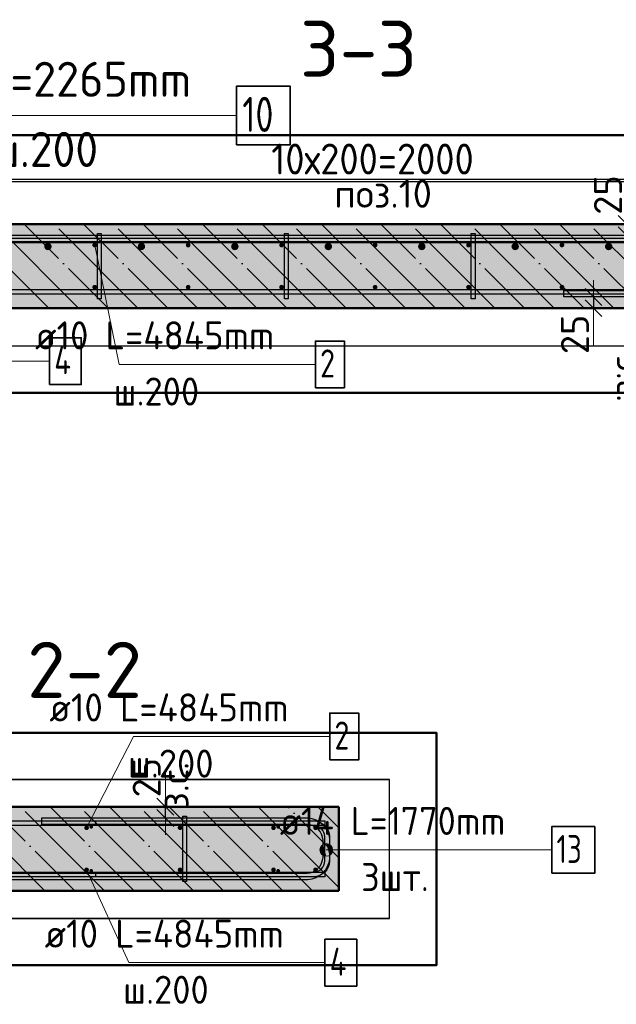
# Model space of a CAD drawing. Header units: millimetres. Extents: x 10987 to 63485, y -5166 to 39219.
# Tile 18 of 43: x 12977 to 14254, y 11312 to 13418. Entities that reach past the tile are written whole.
import ezdxf

# ---------------------------------------------------------------- set-up
doc = ezdxf.new("R2010")
doc.units = ezdxf.units.MM
doc.header["$PDMODE"] = 65
doc.linetypes.add('______11', pattern=[150, 120, -15, 0, -15])
doc.linetypes.add('______5', pattern=[330, 240, -30, 30, -30])
for name, color, linetype, lineweight in [('Standard', 7, 'Continuous', 25), ('Арм.стержн. Арматура края', 96, 'Continuous', 35), ('Арм.стержн. вертикальными 1', 22, 'Continuous', 35), ('Арм.стержн.горизонт. 1', 180, 'Continuous', 35), ('Арм.стержн.горизонт. 2', 202, 'Continuous', 35), ('Размерная линия_ общее', 7, 'Continuous', 13), ('Размерная линия_ общее_1', 7, 'Continuous', 13)]:
    doc.layers.add(name, color=color, linetype=linetype, lineweight=lineweight)
doc.layers.add('Арм.стержн. вертикальными 2', color=7, linetype='Continuous', lineweight=35, true_color=0x006e00)
doc.layers.add('Арм.стержн.Стяжки', color=7, linetype='Continuous', lineweight=35, true_color=0x501e0f)
doc.styles.add('ISOCPEUR', font='ISOCPEUR')
doc.dimstyles.new('DIMSTYLE_6', dxfattribs={"dimtxt": 66, "dimasz": 75, "dimexe": 0, "dimexo": 0, "dimgap": 33, "dimtad": 2, "dimdec": 0, "dimrnd": 5, "dimzin": 12, "dimdsep": 46, "dimtxsty": 'ISOCPEUR', "dimblk1": 'ALL_ML_STRICH', "dimblk2": 'ALL_ML_STRICH', "dimsah": 1, "dimcen": 0, "dimclrd": 7, "dimclre": 256, "dimclrt": 7, "dimadec": 0, "dimazin": 0, "dimtfac": 1, "dimtdec": 0, "dimtix": 1, "dimtmove": 2, "dimatfit": 3, "dimfxl": 0, "dimtzin": 0, "dimlwd": 0, "dimlwe": -3, "dimarcsym": 0})
doc.dimstyles.new('DIMSTYLE_9', dxfattribs={"dimtxt": 60, "dimasz": 60, "dimexe": 0, "dimexo": 0.001, "dimgap": 30, "dimtad": 2, "dimdec": 0, "dimrnd": 5, "dimzin": 12, "dimdsep": 46, "dimtxsty": 'ISOCPEUR', "dimblk1": 'ALL_ML_STRICH', "dimblk2": 'ALL_ML_STRICH', "dimsah": 1, "dimcen": 0, "dimse1": 1, "dimse2": 1, "dimclrd": 7, "dimclre": 256, "dimclrt": 7, "dimadec": 0, "dimazin": 0, "dimtfac": 1, "dimtdec": 0, "dimtix": 1, "dimtmove": 2, "dimatfit": 3, "dimfxl": 0, "dimtvp": 1.2, "dimtzin": 0, "dimlwd": 0, "dimlwe": -3, "dimarcsym": 0})

# ---------------------------------------------------------------- blocks, each defined once
blk = doc.blocks.new('ALL_ML_STRICH')
at = {"color": 0, "linetype": 'ByBlock', "lineweight": -2}
for p, q in [((-0.3, -0.3), (0.3, 0.3)), ((0, -0.5), (0, 0.5)), ((-1, 0), (0.5, 0))]:
    blk.add_line(p, q, dxfattribs=at)
blk = doc.blocks.new('*D77')
at = {"layer": 'DEFPOINTS', "color": 7, "linetype": 'Continuous', "lineweight": 13, "transparency": 33554687}
for p in [(13297.7, 11734.6), (12987.2, 11710.6), (13289, 11710.6)]:
    blk.add_point(p, dxfattribs=at)
at = {"layer": 'Размерная линия_ общее_1', "color": 7, "linetype": 'Continuous', "lineweight": -2, "transparency": 33554687}
blk.add_line((13289, 11710.6), (13289, 11734.6), dxfattribs=at)
at = {"layer": 'Размерная линия_ общее_1', "color": 7, "linetype": 'Continuous', "lineweight": 13, "transparency": 33554687, "xscale": 60, "yscale": 60, "zscale": 60}
for p, rotation in [((13289, 11710.6), 270), ((13289, 11734.6), 90)]:
    blk.add_blockref('ALL_ML_STRICH', p, dxfattribs=dict(at, rotation=rotation))
at = {"layer": 'Размерная линия_ общее_1', "color": 7, "linetype": 'Continuous', "lineweight": 13, "transparency": 33554687, "insert": (13249, 11796.7), "char_height": 60, "width": 120, "attachment_point": 5, "rotation": 90, "style": 'ISOCPEUR'}
blk.add_mtext('\\A1;{25}', dxfattribs=at)
at = {"layer": 'Размерная линия_ общее_1', "color": 7, "linetype": 'Continuous', "lineweight": 13, "transparency": 33554687, "insert": (13278.7, 11729.7), "char_height": 60, "width": 3, "attachment_point": 1, "rotation": 90, "line_spacing_factor": 0.60241, "style": 'ISOCPEUR'}
blk.add_mtext('з.с.', dxfattribs=at)
blk = doc.blocks.new('*D78')
at = {"layer": 'DEFPOINTS', "color": 7, "linetype": 'Continuous', "lineweight": 13, "transparency": 33554687}
for p in [(14284.9, 12980.8), (13974.5, 12956.8), (14276.2, 12956.8)]:
    blk.add_point(p, dxfattribs=at)
at = {"layer": 'Размерная линия_ общее_1', "color": 7, "linetype": 'Continuous', "lineweight": -2, "transparency": 33554687}
blk.add_line((14276.2, 12956.8), (14276.2, 12980.8), dxfattribs=at)
at = {"layer": 'Размерная линия_ общее_1', "color": 7, "linetype": 'Continuous', "lineweight": 13, "transparency": 33554687, "xscale": 60, "yscale": 60, "zscale": 60}
for p, rotation in [((14276.2, 12956.8), 270), ((14276.2, 12980.8), 90)]:
    blk.add_blockref('ALL_ML_STRICH', p, dxfattribs=dict(at, rotation=rotation))
at = {"layer": 'Размерная линия_ общее_1', "color": 7, "linetype": 'Continuous', "lineweight": 13, "transparency": 33554687, "insert": (14266, 12975.8), "char_height": 60, "width": 3, "attachment_point": 1, "rotation": 90, "line_spacing_factor": 0.60241, "style": 'ISOCPEUR'}
blk.add_mtext('з.с.', dxfattribs=at)
at = {"layer": 'Размерная линия_ общее_1', "color": 7, "linetype": 'Continuous', "lineweight": 13, "transparency": 33554687, "insert": (14236.2, 13042.9), "char_height": 60, "width": 120, "attachment_point": 5, "rotation": 90, "style": 'ISOCPEUR'}
blk.add_mtext('\\A1;{25}', dxfattribs=at)
blk = doc.blocks.new('*D79')
at = {"layer": 'DEFPOINTS', "color": 7, "linetype": 'Continuous', "lineweight": 13, "transparency": 33554687}
for p in [(13903.6, 12824.8), (14205.4, 12824.8), (14214.1, 12800.8)]:
    blk.add_point(p, dxfattribs=at)
at = {"layer": 'Размерная линия_ общее_1', "color": 7, "linetype": 'Continuous', "lineweight": -2, "transparency": 33554687}
blk.add_line((14205.4, 12824.8), (14205.4, 12800.8), dxfattribs=at)
at = {"layer": 'Размерная линия_ общее_1', "color": 7, "linetype": 'Continuous', "lineweight": 13, "transparency": 33554687, "xscale": 60, "yscale": 60, "zscale": 60}
for p, rotation in [((14205.4, 12800.8), 270), ((14205.4, 12824.8), 90)]:
    blk.add_blockref('ALL_ML_STRICH', p, dxfattribs=dict(at, rotation=rotation))
at = {"layer": 'Размерная линия_ общее_1', "color": 7, "linetype": 'Continuous', "lineweight": 13, "transparency": 33554687, "insert": (14165.4, 12744.7), "char_height": 60, "width": 120, "attachment_point": 5, "rotation": 90, "style": 'ISOCPEUR'}
blk.add_mtext('\\A1;{25}', dxfattribs=at)
at = {"layer": 'Размерная линия_ общее_1', "color": 7, "linetype": 'Continuous', "lineweight": 13, "transparency": 33554687, "insert": (14315.1, 12700.7), "char_height": 60, "width": 3, "attachment_point": 1, "rotation": 270, "line_spacing_factor": 0.60241, "style": 'ISOCPEUR'}
blk.add_mtext('з.с.', dxfattribs=at)
blk = doc.blocks.new('*D128')
at = {"layer": 'DEFPOINTS', "color": 7, "linetype": 'Continuous', "lineweight": 13, "transparency": 33554687}
for p in [(12837.7, 13076.8), (12837.7, 12932.8), (14637.7, 12932.8)]:
    blk.add_point(p, dxfattribs=at)
at = {"layer": 'Размерная линия_ общее', "color": 253, "linetype": 'Continuous', "lineweight": -2, "true_color": 0xa0a0a0, "transparency": 33554687}
for p, q in [((12837.7, 12952.8), (12837.7, 13076.8)), ((14637.7, 12952.8), (14637.7, 13076.8))]:
    blk.add_line(p, q, dxfattribs=at)
at = {"layer": 'Размерная линия_ общее', "color": 7, "linetype": 'Continuous', "lineweight": -2, "transparency": 33554687}
blk.add_line((12837.7, 13076.8), (14637.7, 13076.8), dxfattribs=at)
at = {"layer": 'Размерная линия_ общее', "color": 7, "linetype": 'Continuous', "lineweight": 13, "transparency": 33554687, "xscale": 75, "yscale": 75, "zscale": 75, "rotation": 180}
blk.add_blockref('ALL_ML_STRICH', (12837.7, 13076.8), dxfattribs=at)
at = {"layer": 'Размерная линия_ общее', "color": 7, "linetype": 'Continuous', "lineweight": 13, "transparency": 33554687, "xscale": 75, "yscale": 75, "zscale": 75}
blk.add_blockref('ALL_ML_STRICH', (14637.7, 13076.8), dxfattribs=at)
at = {"layer": 'Размерная линия_ общее', "color": 7, "linetype": 'Continuous', "lineweight": 13, "transparency": 33554687, "insert": (13515.7, 13152.8), "char_height": 66, "width": 3.3, "attachment_point": 1, "line_spacing_factor": 0.60241, "style": 'ISOCPEUR'}
blk.add_mtext('\\W0.91;10х200=2000', dxfattribs=at)

msp = doc.modelspace()

# ---------------------------------------------------------------- hatches: boundary and pattern name
at = {"layer": 'Standard', "linetype": 'Continuous', "lineweight": -3, "transparency": 33554687}
for points in [[(14877.7, 12800.8), (14877.7, 12980.8), (12273, 12980.8), (12273, 12800.8)], [(13660.4, 11554.6), (13660.4, 11734.6), (12478.9, 11734.6), (12478.9, 11554.6)]]:
    msp.add_hatch(color=7, dxfattribs=at).paths.add_polyline_path(points)
at = {"layer": 'Арм.стержн. вертикальными 1', "linetype": 'Continuous', "lineweight": 50, "transparency": 33554687}
for points in [[(13137.7, 12930.8), (13139.7, 12931.1), (13141.3, 12932.2), (13142.4, 12933.8), (13142.7, 12935.8), (13142.4, 12937.7), (13141.3, 12939.3), (13139.7, 12940.4), (13137.7, 12940.8), (13135.8, 12940.4), (13134.2, 12939.3), (13133.1, 12937.7), (13132.7, 12935.8), (13133.1, 12933.8), (13134.2, 12932.2), (13135.8, 12931.1)], [(13337.7, 12930.8), (13339.7, 12931.1), (13341.3, 12932.2), (13342.4, 12933.8), (13342.7, 12935.8), (13342.4, 12937.7), (13341.3, 12939.3), (13339.7, 12940.4), (13337.7, 12940.8), (13335.8, 12940.4), (13334.2, 12939.3), (13333.1, 12937.7), (13332.7, 12935.8), (13333.1, 12933.8), (13334.2, 12932.2), (13335.8, 12931.1)], [(13537.7, 12930.8), (13539.7, 12931.1), (13541.3, 12932.2), (13542.4, 12933.8), (13542.7, 12935.8), (13542.4, 12937.7), (13541.3, 12939.3), (13539.7, 12940.4), (13537.7, 12940.8), (13535.8, 12940.4), (13534.2, 12939.3), (13533.1, 12937.7), (13532.7, 12935.8), (13533.1, 12933.8), (13534.2, 12932.2), (13535.8, 12931.1)], [(13737.7, 12930.8), (13739.7, 12931.1), (13741.3, 12932.2), (13742.4, 12933.8), (13742.7, 12935.8), (13742.4, 12937.7), (13741.3, 12939.3), (13739.7, 12940.4), (13737.7, 12940.8), (13735.8, 12940.4), (13734.2, 12939.3), (13733.1, 12937.7), (13732.7, 12935.8), (13733.1, 12933.8), (13734.2, 12932.2), (13735.8, 12931.1)], [(13937.7, 12930.8), (13939.7, 12931.1), (13941.3, 12932.2), (13942.4, 12933.8), (13942.7, 12935.8), (13942.4, 12937.7), (13941.3, 12939.3), (13939.7, 12940.4), (13937.7, 12940.8), (13935.8, 12940.4), (13934.2, 12939.3), (13933.1, 12937.7), (13932.7, 12935.8), (13933.1, 12933.8), (13934.2, 12932.2), (13935.8, 12931.1)], [(14137.7, 12930.8), (14139.7, 12931.1), (14141.3, 12932.2), (14142.4, 12933.8), (14142.7, 12935.8), (14142.4, 12937.7), (14141.3, 12939.3), (14139.7, 12940.4), (14137.7, 12940.8), (14135.8, 12940.4), (14134.2, 12939.3), (14133.1, 12937.7), (14132.7, 12935.8), (14133.1, 12933.8), (14134.2, 12932.2), (14135.8, 12931.1)], [(13137.7, 12840.8), (13139.7, 12841.1), (13141.3, 12842.2), (13142.4, 12843.8), (13142.7, 12845.8), (13142.4, 12847.7), (13141.3, 12849.3), (13139.7, 12850.4), (13137.7, 12850.8), (13135.8, 12850.4), (13134.2, 12849.3), (13133.1, 12847.7), (13132.7, 12845.8), (13133.1, 12843.8), (13134.2, 12842.2), (13135.8, 12841.1)], [(13337.7, 12840.8), (13339.7, 12841.1), (13341.3, 12842.2), (13342.4, 12843.8), (13342.7, 12845.8), (13342.4, 12847.7), (13341.3, 12849.3), (13339.7, 12850.4), (13337.7, 12850.8), (13335.8, 12850.4), (13334.2, 12849.3), (13333.1, 12847.7), (13332.7, 12845.8), (13333.1, 12843.8), (13334.2, 12842.2), (13335.8, 12841.1)], [(13537.7, 12840.8), (13539.7, 12841.1), (13541.3, 12842.2), (13542.4, 12843.8), (13542.7, 12845.8), (13542.4, 12847.7), (13541.3, 12849.3), (13539.7, 12850.4), (13537.7, 12850.8), (13535.8, 12850.4), (13534.2, 12849.3), (13533.1, 12847.7), (13532.7, 12845.8), (13533.1, 12843.8), (13534.2, 12842.2), (13535.8, 12841.1)], [(13737.7, 12840.8), (13739.7, 12841.1), (13741.3, 12842.2), (13742.4, 12843.8), (13742.7, 12845.8), (13742.4, 12847.7), (13741.3, 12849.3), (13739.7, 12850.4), (13737.7, 12850.8), (13735.8, 12850.4), (13734.2, 12849.3), (13733.1, 12847.7), (13732.7, 12845.8), (13733.1, 12843.8), (13734.2, 12842.2), (13735.8, 12841.1)], [(13937.7, 12840.8), (13939.7, 12841.1), (13941.3, 12842.2), (13942.4, 12843.8), (13942.7, 12845.8), (13942.4, 12847.7), (13941.3, 12849.3), (13939.7, 12850.4), (13937.7, 12850.8), (13935.8, 12850.4), (13934.2, 12849.3), (13933.1, 12847.7), (13932.7, 12845.8), (13933.1, 12843.8), (13934.2, 12842.2), (13935.8, 12841.1)], [(14137.7, 12840.8), (14139.7, 12841.1), (14141.3, 12842.2), (14142.4, 12843.8), (14142.7, 12845.8), (14142.4, 12847.7), (14141.3, 12849.3), (14139.7, 12850.4), (14137.7, 12850.8), (14135.8, 12850.4), (14134.2, 12849.3), (14133.1, 12847.7), (14132.7, 12845.8), (14133.1, 12843.8), (14134.2, 12842.2), (14135.8, 12841.1)], [(13120.4, 11684.6), (13122.3, 11685), (13123.9, 11686.1), (13125, 11687.7), (13125.4, 11689.6), (13125, 11691.6), (13123.9, 11693.2), (13122.3, 11694.3), (13120.4, 11694.6), (13118.5, 11694.3), (13116.9, 11693.2), (13115.8, 11691.6), (13115.4, 11689.6), (13115.8, 11687.7), (13116.9, 11686.1), (13118.5, 11685)], [(13320.4, 11684.6), (13322.3, 11685), (13323.9, 11686.1), (13325, 11687.7), (13325.4, 11689.6), (13325, 11691.6), (13323.9, 11693.2), (13322.3, 11694.3), (13320.4, 11694.6), (13318.5, 11694.3), (13316.9, 11693.2), (13315.8, 11691.6), (13315.4, 11689.6), (13315.8, 11687.7), (13316.9, 11686.1), (13318.5, 11685)], [(13520.4, 11684.6), (13522.3, 11685), (13523.9, 11686.1), (13525, 11687.7), (13525.4, 11689.6), (13525, 11691.6), (13523.9, 11693.2), (13522.3, 11694.3), (13520.4, 11694.6), (13518.5, 11694.3), (13516.9, 11693.2), (13515.8, 11691.6), (13515.4, 11689.6), (13515.8, 11687.7), (13516.9, 11686.1), (13518.5, 11685)], [(13610.4, 11684.6), (13612.3, 11685), (13613.9, 11686.1), (13615, 11687.7), (13615.4, 11689.6), (13615, 11691.6), (13613.9, 11693.2), (13612.3, 11694.3), (13610.4, 11694.6), (13608.5, 11694.3), (13606.9, 11693.2), (13605.8, 11691.6), (13605.4, 11689.6), (13605.8, 11687.7), (13606.9, 11686.1), (13608.5, 11685)], [(13120.4, 11594.6), (13122.3, 11595), (13123.9, 11596.1), (13125, 11597.7), (13125.4, 11599.6), (13125, 11601.6), (13123.9, 11603.2), (13122.3, 11604.3), (13120.4, 11604.6), (13118.5, 11604.3), (13116.9, 11603.2), (13115.8, 11601.6), (13115.4, 11599.6), (13115.8, 11597.7), (13116.9, 11596.1), (13118.5, 11595)], [(13320.4, 11594.6), (13322.3, 11595), (13323.9, 11596.1), (13325, 11597.7), (13325.4, 11599.6), (13325, 11601.6), (13323.9, 11603.2), (13322.3, 11604.3), (13320.4, 11604.6), (13318.5, 11604.3), (13316.9, 11603.2), (13315.8, 11601.6), (13315.4, 11599.6), (13315.8, 11597.7), (13316.9, 11596.1), (13318.5, 11595)], [(13520.4, 11594.6), (13522.3, 11595), (13523.9, 11596.1), (13525, 11597.7), (13525.4, 11599.6), (13525, 11601.6), (13523.9, 11603.2), (13522.3, 11604.3), (13520.4, 11604.6), (13518.5, 11604.3), (13516.9, 11603.2), (13515.8, 11601.6), (13515.4, 11599.6), (13515.8, 11597.7), (13516.9, 11596.1), (13518.5, 11595)], [(13610.4, 11594.6), (13612.3, 11595), (13613.9, 11596.1), (13615, 11597.7), (13615.4, 11599.6), (13615, 11601.6), (13613.9, 11603.2), (13612.3, 11604.3), (13610.4, 11604.6), (13608.5, 11604.3), (13606.9, 11603.2), (13605.8, 11601.6), (13605.4, 11599.6), (13605.8, 11597.7), (13606.9, 11596.1), (13608.5, 11595)]]:
    msp.add_hatch(color=4, dxfattribs=at).paths.add_polyline_path(points)
at = {"layer": 'Арм.стержн. вертикальными 2', "linetype": 'Continuous', "lineweight": 50, "transparency": 33554687}
for points in [[(13037.7, 12924.8), (13040.8, 12925.4), (13043.4, 12927.1), (13045.1, 12929.7), (13045.7, 12932.8), (13045.1, 12935.8), (13043.4, 12938.4), (13040.8, 12940.2), (13037.7, 12940.8), (13034.7, 12940.2), (13032.1, 12938.4), (13030.4, 12935.8), (13029.7, 12932.8), (13030.4, 12929.7), (13032.1, 12927.1), (13034.7, 12925.4)], [(13237.7, 12924.8), (13240.8, 12925.4), (13243.4, 12927.1), (13245.1, 12929.7), (13245.7, 12932.8), (13245.1, 12935.8), (13243.4, 12938.4), (13240.8, 12940.2), (13237.7, 12940.8), (13234.7, 12940.2), (13232.1, 12938.4), (13230.4, 12935.8), (13229.7, 12932.8), (13230.4, 12929.7), (13232.1, 12927.1), (13234.7, 12925.4)], [(13437.7, 12924.8), (13440.8, 12925.4), (13443.4, 12927.1), (13445.1, 12929.7), (13445.7, 12932.8), (13445.1, 12935.8), (13443.4, 12938.4), (13440.8, 12940.2), (13437.7, 12940.8), (13434.7, 12940.2), (13432.1, 12938.4), (13430.4, 12935.8), (13429.7, 12932.8), (13430.4, 12929.7), (13432.1, 12927.1), (13434.7, 12925.4)], [(13637.7, 12924.8), (13640.8, 12925.4), (13643.4, 12927.1), (13645.1, 12929.7), (13645.7, 12932.8), (13645.1, 12935.8), (13643.4, 12938.4), (13640.8, 12940.2), (13637.7, 12940.8), (13634.7, 12940.2), (13632.1, 12938.4), (13630.4, 12935.8), (13629.7, 12932.8), (13630.4, 12929.7), (13632.1, 12927.1), (13634.7, 12925.4)], [(13837.7, 12924.8), (13840.8, 12925.4), (13843.4, 12927.1), (13845.1, 12929.7), (13845.7, 12932.8), (13845.1, 12935.8), (13843.4, 12938.4), (13840.8, 12940.2), (13837.7, 12940.8), (13834.7, 12940.2), (13832.1, 12938.4), (13830.4, 12935.8), (13829.7, 12932.8), (13830.4, 12929.7), (13832.1, 12927.1), (13834.7, 12925.4)], [(14037.7, 12924.8), (14040.8, 12925.4), (14043.4, 12927.1), (14045.1, 12929.7), (14045.7, 12932.8), (14045.1, 12935.8), (14043.4, 12938.4), (14040.8, 12940.2), (14037.7, 12940.8), (14034.7, 12940.2), (14032.1, 12938.4), (14030.4, 12935.8), (14029.7, 12932.8), (14030.4, 12929.7), (14032.1, 12927.1), (14034.7, 12925.4)], [(14237.7, 12924.8), (14240.8, 12925.4), (14243.4, 12927.1), (14245.1, 12929.7), (14245.7, 12932.8), (14245.1, 12935.8), (14243.4, 12938.4), (14240.8, 12940.2), (14237.7, 12940.8), (14234.7, 12940.2), (14232.1, 12938.4), (14230.4, 12935.8), (14229.7, 12932.8), (14230.4, 12929.7), (14232.1, 12927.1), (14234.7, 12925.4)]]:
    msp.add_hatch(color=7, dxfattribs=at).paths.add_polyline_path(points)
at = {"layer": 'Арм.стержн.горизонт. 2', "linetype": 'Continuous', "lineweight": 13, "transparency": 33554687}
for points in [[(13621.8, 11635.6), (13621.8, 11649.1), (13619.9, 11642.3)], [(13621.8, 11635.6), (13621.8, 11649.1), (13619.9, 11642.3)], [(13621.8, 11635.6), (13621.8, 11649.1), (13619.9, 11642.3)], [(13626.7, 11630.7), (13626.7, 11653.9), (13621.8, 11649.1)], [(13626.7, 11630.7), (13626.7, 11653.9), (13621.8, 11649.1)], [(13626.7, 11630.7), (13626.7, 11653.9), (13621.8, 11649.1)], [(13626.7, 11630.7), (13621.8, 11649.1), (13621.8, 11635.6)], [(13626.7, 11630.7), (13621.8, 11649.1), (13621.8, 11635.6)], [(13626.7, 11630.7), (13621.8, 11649.1), (13621.8, 11635.6)], [(13633.4, 11628.8), (13633.4, 11655.8), (13626.7, 11653.9)], [(13633.4, 11628.8), (13633.4, 11655.8), (13626.7, 11653.9)], [(13633.4, 11628.8), (13633.4, 11655.8), (13626.7, 11653.9)], [(13633.4, 11628.8), (13626.7, 11653.9), (13626.7, 11630.7)], [(13633.4, 11628.8), (13626.7, 11653.9), (13626.7, 11630.7)], [(13633.4, 11628.8), (13626.7, 11653.9), (13626.7, 11630.7)], [(13640.2, 11630.7), (13640.2, 11653.9), (13633.4, 11655.8)], [(13640.2, 11630.7), (13633.4, 11655.8), (13633.4, 11628.8)], [(13640.2, 11630.7), (13640.2, 11653.9), (13633.4, 11655.8)], [(13640.2, 11630.7), (13633.4, 11655.8), (13633.4, 11628.8)], [(13640.2, 11630.7), (13640.2, 11653.9), (13633.4, 11655.8)], [(13640.2, 11630.7), (13633.4, 11655.8), (13633.4, 11628.8)], [(13645, 11635.6), (13645, 11649.1), (13640.2, 11653.9)], [(13645, 11635.6), (13640.2, 11653.9), (13640.2, 11630.7)], [(13645, 11635.6), (13645, 11649.1), (13640.2, 11653.9)], [(13645, 11635.6), (13640.2, 11653.9), (13640.2, 11630.7)], [(13645, 11635.6), (13645, 11649.1), (13640.2, 11653.9)], [(13645, 11635.6), (13640.2, 11653.9), (13640.2, 11630.7)], [(13645, 11649.1), (13645, 11635.6), (13646.9, 11642.3)], [(13645, 11649.1), (13645, 11635.6), (13646.9, 11642.3)], [(13645, 11649.1), (13645, 11635.6), (13646.9, 11642.3)]]:
    msp.add_hatch(color=7, dxfattribs=at).paths.add_polyline_path(points)
at = {"layer": 'Арм.стержн.Стяжки', "linetype": 'Continuous', "lineweight": 25, "transparency": 33554687}
for points in [[(13130.4, 11687.7), (13131.9, 11688), (13133.2, 11688.9), (13134.1, 11690.2), (13134.4, 11691.7), (13134.1, 11693.3), (13133.2, 11694.6), (13131.9, 11695.4), (13130.4, 11695.7), (13128.9, 11695.4), (13127.6, 11694.6), (13126.7, 11693.3), (13126.4, 11691.7), (13126.7, 11690.2), (13127.6, 11688.9), (13128.9, 11688)], [(13530.4, 11687.7), (13531.9, 11688), (13533.2, 11688.9), (13534.1, 11690.2), (13534.4, 11691.7), (13534.1, 11693.3), (13533.2, 11694.6), (13531.9, 11695.4), (13530.4, 11695.7), (13528.9, 11695.4), (13527.6, 11694.6), (13526.7, 11693.3), (13526.4, 11691.7), (13526.7, 11690.2), (13527.6, 11688.9), (13528.9, 11688)], [(13130.4, 11593.5), (13131.9, 11593.9), (13133.2, 11594.7), (13134.1, 11596), (13134.4, 11597.5), (13134.1, 11599.1), (13133.2, 11600.4), (13131.9, 11601.2), (13130.4, 11601.5), (13128.9, 11601.2), (13127.6, 11600.4), (13126.7, 11599.1), (13126.4, 11597.5), (13126.7, 11596), (13127.6, 11594.7), (13128.9, 11593.9)], [(13530.4, 11593.5), (13531.9, 11593.9), (13533.2, 11594.7), (13534.1, 11596), (13534.4, 11597.5), (13534.1, 11599.1), (13533.2, 11600.4), (13531.9, 11601.2), (13530.4, 11601.5), (13528.9, 11601.2), (13527.6, 11600.4), (13526.7, 11599.1), (13526.4, 11597.5), (13526.7, 11596), (13527.6, 11594.7), (13528.9, 11593.9)]]:
    msp.add_hatch(color=40, dxfattribs=at).paths.add_polyline_path(points)

# ---------------------------------------------------------------- linework, layer by layer
at = {"layer": 'Standard', "color": 52, "linetype": 'Continuous', "lineweight": -3, "transparency": 33554687}
for p, q in [((15023, 13071), (12273, 13071)), ((15023, 13071), (12273, 13071)), ((12273, 12720.1), (15023, 12720.1)), ((12273, 12720.1), (15023, 12720.1)), ((13768.9, 11793), (12478.9, 11793)), ((12478.9, 11793), (13768.9, 11793)), ((13768.9, 11495.6), (13768.9, 11793)), ((13768.9, 11495.6), (13768.9, 11793)), ((13768.9, 11495.6), (12478.9, 11495.6)), ((12478.9, 11495.6), (13768.9, 11495.6))]:
    msp.add_line(p, q, dxfattribs=at)
at = {"layer": 'Standard', "color": 7, "linetype": 'Continuous', "lineweight": 50, "transparency": 33554687}
for p, q in [((14877.7, 12980.8), (12273, 12980.8)), ((12273, 12800.8), (14877.7, 12800.8)), ((13660.4, 11734.6), (12478.9, 11734.6)), ((13660.4, 11554.6), (13660.4, 11734.6)), ((12478.9, 11554.6), (13660.4, 11554.6))]:
    msp.add_line(p, q, dxfattribs=at)
at = {"layer": 'Standard', "color": 7, "linetype": '______11', "lineweight": -3, "transparency": 33554687}
for p, q in [((13039.5, 12800.8), (12859.5, 12980.8)), ((13166.7, 12800.8), (12986.7, 12980.8)), ((13294, 12800.8), (13114, 12980.8)), ((13421.3, 12800.8), (13241.3, 12980.8)), ((13548.6, 12800.8), (13368.6, 12980.8)), ((13675.9, 12800.8), (13495.9, 12980.8)), ((13803.1, 12800.8), (13623.1, 12980.8)), ((13930.4, 12800.8), (13750.4, 12980.8)), ((14057.7, 12800.8), (13877.7, 12980.8)), ((14185, 12800.8), (14005, 12980.8)), ((14312.3, 12800.8), (14132.3, 12980.8)), ((13094.9, 11554.6), (12914.9, 11734.6)), ((13222.2, 11554.6), (13042.2, 11734.6)), ((13349.5, 11554.6), (13169.5, 11734.6)), ((13476.8, 11554.6), (13296.8, 11734.6)), ((13604, 11554.6), (13424, 11734.6)), ((13660.4, 11625.5), (13551.3, 11734.6))]:
    msp.add_line(p, q, dxfattribs=at)
at = {"layer": 'Standard', "color": 7, "linetype": '______5', "lineweight": -3, "transparency": 33554687}
for p, q in [((13103.1, 12800.8), (12923.1, 12980.8)), ((13230.4, 12800.8), (13050.4, 12980.8)), ((13357.7, 12800.8), (13177.7, 12980.8)), ((13484.9, 12800.8), (13304.9, 12980.8)), ((13612.2, 12800.8), (13432.2, 12980.8)), ((13739.5, 12800.8), (13559.5, 12980.8)), ((13866.8, 12800.8), (13686.8, 12980.8)), ((13994.1, 12800.8), (13814.1, 12980.8)), ((14121.3, 12800.8), (13941.3, 12980.8)), ((14248.6, 12800.8), (14068.6, 12980.8)), ((14375.9, 12800.8), (14195.9, 12980.8)), ((13031.3, 11554.6), (12851.3, 11734.6)), ((13158.6, 11554.6), (12978.6, 11734.6)), ((13285.8, 11554.6), (13105.8, 11734.6)), ((13413.1, 11554.6), (13233.1, 11734.6)), ((13540.4, 11554.6), (13360.4, 11734.6)), ((13660.4, 11561.9), (13487.7, 11734.6)), ((13660.4, 11689.2), (13615, 11734.6))]:
    msp.add_line(p, q, dxfattribs=at)
at = {"layer": 'Standard', "color": 7, "linetype": 'Continuous', "lineweight": 13, "transparency": 33554687}
for p, q in [((14205.4, 12800.8), (14205.4, 12720.8)), ((13289, 11734.6), (13289, 11814.6))]:
    msp.add_line(p, q, dxfattribs=at)
at = {"layer": 'Standard', "color": 7, "linetype": 'Continuous', "lineweight": 50, "transparency": 33554687}
for points in [[(12173, 13171), (12173, 12620.1), (15123, 12620.1), (15123, 13171), (12173, 13171)], [(12378.9, 11893), (12378.9, 11395.6), (13868.9, 11395.6), (13868.9, 11893), (12378.9, 11893)]]:
    msp.add_lwpolyline(points, dxfattribs=at)
at = {"layer": 'Арм.стержн. Арматура края', "color": 4, "linetype": 'Continuous', "lineweight": 25, "transparency": 33554687}
msp.add_lwpolyline([(13140.4, 11594.6), (13606.4, 11594.6), (13610.9, 11595.3), (13615.5, 11596.8), (13619.7, 11599.1), (13623.1, 11602), (13625.9, 11605.4), (13628.3, 11609.6), (13629.8, 11614.2), (13630.4, 11618.7), (13630.4, 11670.6), (13629.8, 11675.1), (13628.3, 11679.7), (13625.9, 11683.9), (13623.1, 11687.3), (13619.7, 11690.2), (13615.5, 11692.5), (13610.9, 11694), (13606.4, 11694.6), (13140.4, 11694.6), (13140.4, 11704.6), (13607.1, 11704.6), (13613.2, 11703.8), (13619.5, 11701.7), (13625.4, 11698.4), (13630.2, 11694.4), (13634.2, 11689.6), (13637.5, 11683.7), (13639.6, 11677.4), (13640.4, 11671.3), (13640.4, 11618), (13639.6, 11611.9), (13637.5, 11605.5), (13634.2, 11599.7), (13630.2, 11594.9), (13625.4, 11590.9), (13619.5, 11587.6), (13613.2, 11585.5), (13607.1, 11584.6), (13140.4, 11584.6), (13140.4, 11594.6)], dxfattribs=at)
msp.add_lwpolyline([(13140.4, 11594.6), (13606.4, 11594.6), (13610.9, 11595.3), (13615.5, 11596.8), (13619.7, 11599.1), (13623.1, 11602), (13625.9, 11605.4), (13628.3, 11609.6), (13629.8, 11614.2), (13630.4, 11618.7), (13630.4, 11670.6), (13629.8, 11675.1), (13628.3, 11679.7), (13625.9, 11683.9), (13623.1, 11687.3), (13619.7, 11690.2), (13615.5, 11692.5), (13610.9, 11694), (13606.4, 11694.6), (13140.4, 11694.6), (13140.4, 11704.6), (13607.1, 11704.6), (13613.2, 11703.8), (13619.5, 11701.7), (13625.4, 11698.4), (13630.2, 11694.4), (13634.2, 11689.6), (13637.5, 11683.7), (13639.6, 11677.4), (13640.4, 11671.3), (13640.4, 11618), (13639.6, 11611.9), (13637.5, 11605.5), (13634.2, 11599.7), (13630.2, 11594.9), (13625.4, 11590.9), (13619.5, 11587.6), (13613.2, 11585.5), (13607.1, 11584.6), (13140.4, 11584.6), (13140.4, 11594.6)], dxfattribs=at)
at = {"layer": 'Арм.стержн. вертикальными 1', "color": 7, "linetype": 'Continuous', "lineweight": 13, "transparency": 33554687}
for p, q in [((13190.1, 12680.6), (13137.7, 12935.8)), ((12621, 12687.6), (13041, 12687.6)), ((13190.1, 12680.6), (13610.1, 12680.6)), ((13220.8, 11884.9), (13120.4, 11689.6)), ((13220.8, 11884.9), (13640.8, 11884.9)), ((13210.6, 11401.2), (13120.4, 11599.6)), ((13210.6, 11401.2), (13630.6, 11401.2))]:
    msp.add_line(p, q, dxfattribs=at)
at = {"layer": 'Арм.стержн. вертикальными 1', "color": 7, "linetype": 'Continuous', "lineweight": 35, "transparency": 33554687}
for points in [[(13041, 12637.6), (13109, 12637.6), (13109, 12737.6), (13041, 12737.6), (13041, 12637.6)], [(13610.1, 12630.6), (13672.1, 12630.6), (13672.1, 12730.6), (13610.1, 12730.6), (13610.1, 12630.6)], [(13640.8, 11834.9), (13702.8, 11834.9), (13702.8, 11934.9), (13640.8, 11934.9), (13640.8, 11834.9)], [(13630.6, 11351.2), (13698.6, 11351.2), (13698.6, 11451.2), (13630.6, 11451.2), (13630.6, 11351.2)]]:
    msp.add_lwpolyline(points, dxfattribs=at)
at = {"layer": 'Арм.стержн. вертикальными 2', "color": 7, "linetype": 'Continuous', "lineweight": 13, "transparency": 33554687}
msp.add_line((12936.1, 13212.8), (13441.1, 13212.8), dxfattribs=at)
at = {"layer": 'Арм.стержн. вертикальными 2', "color": 7, "linetype": 'Continuous', "lineweight": 35, "transparency": 33554687}
msp.add_lwpolyline([(13441.1, 13150.3), (13556.1, 13150.3), (13556.1, 13275.3), (13441.1, 13275.3), (13441.1, 13150.3)], dxfattribs=at)
at = {"layer": 'Арм.стержн.горизонт. 1', "color": 52, "linetype": 'Continuous', "lineweight": 50, "transparency": 33554687}
for p, q in [((13660.4, 11734.6), (12478.9, 11734.6)), ((13660.4, 11554.6), (12478.9, 11554.6))]:
    msp.add_line(p, q, dxfattribs=at)
at = {"layer": 'Арм.стержн.горизонт. 1', "color": 4, "linetype": 'Continuous', "lineweight": 25, "transparency": 33554687}
for points in [[(12268, 12950.8), (14847.7, 12950.8), (14847.7, 12940.8), (12268, 12940.8), (12268, 12950.8)], [(12268, 12950.8), (14847.7, 12950.8), (14847.7, 12940.8), (12268, 12940.8), (12268, 12950.8)], [(12268, 12840.8), (14847.7, 12840.8), (14847.7, 12830.8), (12268, 12830.8), (12268, 12840.8)], [(12268, 12840.8), (14847.7, 12840.8), (14847.7, 12830.8), (12268, 12830.8), (12268, 12840.8)], [(12473.9, 11704.6), (13630.4, 11704.6), (13630.4, 11694.6), (12473.9, 11694.6), (12473.9, 11704.6)], [(12473.9, 11704.6), (13630.4, 11704.6), (13630.4, 11694.6), (12473.9, 11694.6), (12473.9, 11704.6)], [(12473.9, 11594.6), (13630.4, 11594.6), (13630.4, 11584.6), (12473.9, 11584.6), (12473.9, 11594.6)], [(12473.9, 11594.6), (13630.4, 11594.6), (13630.4, 11584.6), (12473.9, 11584.6), (12473.9, 11594.6)]]:
    msp.add_lwpolyline(points, dxfattribs=at)
at = {"layer": 'Арм.стержн.горизонт. 2', "color": 7, "linetype": 'Continuous', "lineweight": 13, "transparency": 33554687}
for p, q in [((13633.4, 11655.8), (13633.4, 11655.8)), ((13633.4, 11655.8), (13633.4, 11655.8)), ((13633.4, 11655.8), (13633.4, 11655.8)), ((13619.9, 11642.3), (13619.9, 11642.3)), ((13619.9, 11642.3), (13619.9, 11642.3)), ((13619.9, 11642.3), (13619.9, 11642.3)), ((13708, 11642.3), (13633.4, 11642.3)), ((13708, 11642.3), (13633.4, 11642.3)), ((13708, 11642.3), (13633.4, 11642.3)), ((13633.4, 11628.8), (13633.4, 11628.8)), ((13633.4, 11628.8), (13633.4, 11628.8)), ((13633.4, 11628.8), (13633.4, 11628.8)), ((13646.9, 11642.3), (13646.9, 11642.3)), ((13646.9, 11642.3), (13646.9, 11642.3)), ((13646.9, 11642.3), (13646.9, 11642.3)), ((13708, 11642.3), (14116, 11642.3))]:
    msp.add_line(p, q, dxfattribs=at)
at = {"layer": 'Арм.стержн.горизонт. 2', "color": 7, "linetype": 'Continuous', "lineweight": 25, "transparency": 33554687}
for points in [[(14810.1, 12942.8), (12377.7, 12942.8), (12377.7, 12956.8), (14811.1, 12956.8)], [(14810.1, 12942.8), (12377.7, 12942.8), (12377.7, 12956.8), (14811.1, 12956.8)], [(14810.1, 12942.8), (12377.7, 12942.8), (12377.7, 12956.8), (14811.1, 12956.8)], [(14141.7, 12838.8), (14810.1, 12838.8)], [(14811.1, 12824.8), (14141.7, 12824.8), (14141.7, 12838.8)], [(14141.7, 12838.8), (14810.1, 12838.8)], [(14811.1, 12824.8), (14141.7, 12824.8), (14141.7, 12838.8)], [(14141.7, 12838.8), (14810.1, 12838.8)], [(14811.1, 12824.8), (14141.7, 12824.8), (14141.7, 12838.8)], [(13024.4, 11710.6), (13593.7, 11710.6), (13602.3, 11709.5), (13611.2, 11706.5), (13619.3, 11701.9), (13626.1, 11696.3), (13631.7, 11689.6), (13636.3, 11681.4), (13639.2, 11672.5), (13640.4, 11664), (13640.4, 11625.3), (13639.2, 11616.8), (13636.3, 11607.9), (13631.7, 11599.7), (13626.1, 11593), (13619.3, 11587.3), (13611.2, 11582.8), (13602.3, 11579.8), (13593.7, 11578.6), (12560.4, 11578.6)], [(12560.4, 11592.6), (13592.8, 11592.6), (13599.1, 11593.5), (13605.5, 11595.6), (13611.4, 11598.9), (13616.1, 11602.9), (13620.1, 11607.7), (13623.4, 11613.6), (13625.5, 11620), (13626.4, 11626.3), (13626.4, 11663), (13625.5, 11669.3), (13623.4, 11675.7), (13620.1, 11681.6), (13616.1, 11686.4), (13611.4, 11690.4), (13605.5, 11693.6), (13599.1, 11695.8), (13592.8, 11696.6), (13024.4, 11696.6), (13024.4, 11710.6)], [(13024.4, 11710.6), (13593.7, 11710.6), (13602.3, 11709.5), (13611.2, 11706.5), (13619.3, 11701.9), (13626.1, 11696.3), (13631.7, 11689.6), (13636.3, 11681.4), (13639.2, 11672.5), (13640.4, 11664), (13640.4, 11625.3), (13639.2, 11616.8), (13636.3, 11607.9), (13631.7, 11599.7), (13626.1, 11593), (13619.3, 11587.3), (13611.2, 11582.8), (13602.3, 11579.8), (13593.7, 11578.6), (12560.4, 11578.6)], [(12560.4, 11592.6), (13592.8, 11592.6), (13599.1, 11593.5), (13605.5, 11595.6), (13611.4, 11598.9), (13616.1, 11602.9), (13620.1, 11607.7), (13623.4, 11613.6), (13625.5, 11620), (13626.4, 11626.3), (13626.4, 11663), (13625.5, 11669.3), (13623.4, 11675.7), (13620.1, 11681.6), (13616.1, 11686.4), (13611.4, 11690.4), (13605.5, 11693.6), (13599.1, 11695.8), (13592.8, 11696.6), (13024.4, 11696.6), (13024.4, 11710.6)], [(13024.4, 11710.6), (13593.7, 11710.6), (13602.3, 11709.5), (13611.2, 11706.5), (13619.3, 11701.9), (13626.1, 11696.3), (13631.7, 11689.6), (13636.3, 11681.4), (13639.2, 11672.5), (13640.4, 11664), (13640.4, 11625.3), (13639.2, 11616.8), (13636.3, 11607.9), (13631.7, 11599.7), (13626.1, 11593), (13619.3, 11587.3), (13611.2, 11582.8), (13602.3, 11579.8), (13593.7, 11578.6), (12560.4, 11578.6)], [(12560.4, 11592.6), (13592.8, 11592.6), (13599.1, 11593.5), (13605.5, 11595.6), (13611.4, 11598.9), (13616.1, 11602.9), (13620.1, 11607.7), (13623.4, 11613.6), (13625.5, 11620), (13626.4, 11626.3), (13626.4, 11663), (13625.5, 11669.3), (13623.4, 11675.7), (13620.1, 11681.6), (13616.1, 11686.4), (13611.4, 11690.4), (13605.5, 11693.6), (13599.1, 11695.8), (13592.8, 11696.6), (13024.4, 11696.6), (13024.4, 11710.6)]]:
    msp.add_lwpolyline(points, dxfattribs=at)
at = {"layer": 'Арм.стержн.горизонт. 2', "color": 7, "linetype": 'Continuous', "lineweight": 35, "transparency": 33554687}
msp.add_lwpolyline([(14116, 11592.3), (14208, 11592.3), (14208, 11692.3), (14116, 11692.3), (14116, 11592.3)], dxfattribs=at)
at = {"layer": 'Арм.стержн.горизонт. 2', "color": 7, "linetype": 'Continuous', "lineweight": 13, "transparency": 33554687}
msp.add_circle((13633.4, 11642.3), 13.5, dxfattribs=at)
msp.add_circle((13633.4, 11642.3), 13.5, dxfattribs=at)
msp.add_circle((13633.4, 11642.3), 13.5, dxfattribs=at)
at = {"layer": 'Арм.стержн.Стяжки', "color": 40, "linetype": 'Continuous', "lineweight": 25, "transparency": 33554687}
for points in [[(13143.7, 12820.8), (13143.7, 12960.8), (13151.7, 12960.8), (13151.7, 12820.8), (13143.7, 12820.8)], [(13543.7, 12820.8), (13543.7, 12960.8), (13551.7, 12960.8), (13551.7, 12820.8), (13543.7, 12820.8)], [(13943.7, 12820.8), (13943.7, 12960.8), (13951.7, 12960.8), (13951.7, 12820.8), (13943.7, 12820.8)], [(13326.4, 11574.6), (13326.4, 11714.6), (13334.4, 11714.6), (13334.4, 11574.6), (13326.4, 11574.6)]]:
    msp.add_lwpolyline(points, dxfattribs=at)

# ---------------------------------------------------------------- texts
at = {"layer": 'Standard', "color": 7, "linetype": 'Continuous', "lineweight": 13, "transparency": 33554687, "style": 'ISOCPEUR'}
for s, insert, char_height, width, attachment_point in [('\\A1;{\\fISOCPEUR|i0|b0;\\H120.000000;\\W1.000000;\\C7;3-3}\\P', (13577.1, 13355.6), 120, 306.783, 4), ('\\A1;{\\fISOCPEUR|i0|b0;\\H60.000000;\\W1.000000;\\C7;поз.10}\\P', (13754.8, 13045.7), 60, 239.962, 5), ('\\A1;{\\fISOCPEUR|i0|b0;\\H120.000000;\\W1.000000;\\C7;2-2}\\P', (12993.3, 12027.3), 120, 306.783, 4)]:
    msp.add_mtext(s, dxfattribs=dict(at, insert=insert, char_height=char_height, width=width, attachment_point=attachment_point))
at = {"layer": 'Арм.стержн. вертикальными 1', "color": 7, "linetype": 'Continuous', "lineweight": 25, "transparency": 33554687, "char_height": 60, "attachment_point": 7, "style": 'ISOCPEUR'}
for s, insert, width in [('\\W0.96;ø10 L=4845mm ', (12441, 12719.6), 598.554), ('\\W0.96;ø10 L=4845mm ', (13010.1, 12712.6), 598.554), ('\\W0.80;4', (13051, 12659.6), 71.967), ('\\W0.78;2', (13620.1, 12652.6), 65.281), ('\\W0.95;ш.200 ', (13178.1, 12592.6), 262.399), ('\\W0.96;ø10 L=4845mm ', (13040.8, 11916.9), 598.554), ('\\W0.78;2', (13650.8, 11856.9), 65.281), ('\\W0.95;ш.200 ', (13208.8, 11796.9), 262.399), ('\\W0.96;ø10 L=4845mm ', (13030.6, 11433.2), 598.554), ('\\W0.80;4', (13640.6, 11373.2), 71.967), ('\\W0.95;ш.200 ', (13198.6, 11313.2), 262.399)]:
    msp.add_mtext(s, dxfattribs=dict(at, insert=insert, width=width))
at = {"layer": 'Арм.стержн. вертикальными 2', "color": 7, "linetype": 'Continuous', "lineweight": 25, "transparency": 33554687, "char_height": 75, "attachment_point": 7, "style": 'ISOCPEUR'}
for s, insert, width in [('\\W0.96;ø16 L=2265mm ', (12713.6, 13252.8), 733.132), ('\\W0.75;10', (13453.6, 13177.8), 118.07), ('\\W0.95;ш.200 ', (12916.1, 13102.8), 327.999)]:
    msp.add_mtext(s, dxfattribs=dict(at, insert=insert, width=width))
at = {"layer": 'Арм.стержн.горизонт. 2', "color": 7, "linetype": 'Continuous', "lineweight": 25, "transparency": 33554687, "char_height": 60, "attachment_point": 7, "style": 'ISOCPEUR'}
for s, insert, width in [('\\W0.94;ø14 L=1770mm ', (13534, 11674.3), 579.953), ('\\W0.75;13', (14126, 11614.3), 94.456), ('\\W0.94;3шт. ', (13708, 11554.3), 232.257)]:
    msp.add_mtext(s, dxfattribs=dict(at, insert=insert, width=width))

# ---------------------------------------------------------------- dimensions: what is measured, and where the dimension line sits
at = {"layer": 'Размерная линия_ общее', "color": 7, "linetype": 'Continuous', "lineweight": 13, "transparency": 33554687}
dim = msp.add_linear_dim(base=(14637.7, 13076.8), p1=(12837.7, 12952.8), p2=(14637.7, 12952.8), text='\\W0.91;10х200=2000', dimstyle='DIMSTYLE_6', override={"dimpost": '<>', "dimclrd": 7, "dimclre": 253, "dimclrt": 7, "dimlwd": 0, "dimlwe": 65533}, dxfattribs=at)
dim.commit()
dim.dimension.update_dxf_attribs({"geometry": '*D128', "text_midpoint": (13737.7, 13109.8), "dimtype": 160})
at = {"layer": 'Размерная линия_ общее_1', "color": 7, "linetype": 'Continuous', "lineweight": 13, "transparency": 33554687}
for base, p1, p2, angle, picture, middle in [((14276.2, 12980.8), (13974.5, 12956.8), (14284.9, 12980.8), 90, '*D78', (14236.2, 13042.9)), ((14205.4, 12800.8), (13903.6, 12824.8), (14214.1, 12800.8), 270, '*D79', (14165.4, 12744.7)), ((13289, 11734.6), (12987.2, 11710.6), (13297.7, 11734.6), 90, '*D77', (13249, 11796.7))]:
    dim = msp.add_linear_dim(base=base, p1=p1, p2=p2, angle=angle, text='<>\\Xз.с.', dimstyle='DIMSTYLE_9', override={"dimpost": '<>', "dimclrd": 7, "dimclre": 253, "dimclrt": 7, "dimlwd": 0, "dimlwe": 65533}, dxfattribs=at)
    dim.commit()
    dim.dimension.update_dxf_attribs({"geometry": picture, "text_midpoint": middle, "dimtype": 160})

doc.saveas('drawing.dxf')
